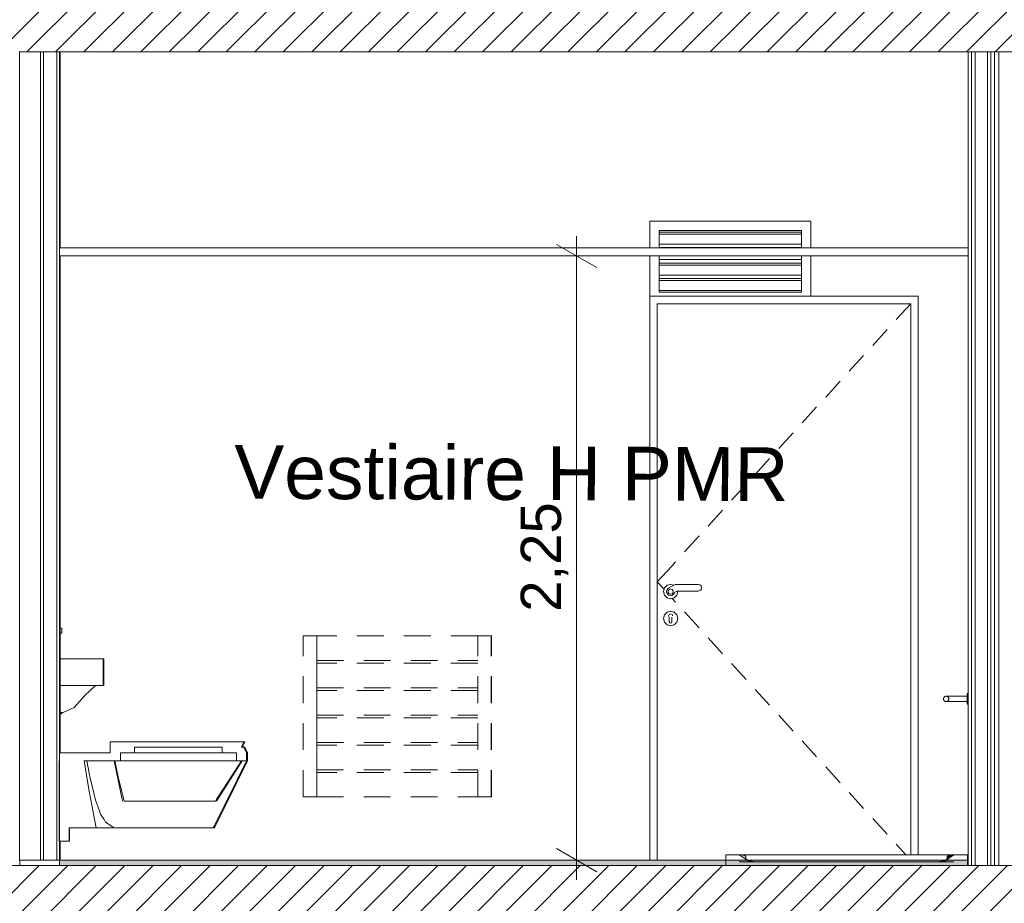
# Model space of a CAD drawing. Header units: millimetres. Extents: x 17009 to 157603, y -19950 to 21829.
# Tile 123 of 208: x 58209 to 61877, y 229 to 3520. Entities that reach past the tile are written whole.
import ezdxf

# ---------------------------------------------------------------- set-up
doc = ezdxf.new("R2010")
doc.units = ezdxf.units.MM
doc.header["$MEASUREMENT"] = 0
doc.linetypes.add('! STR Pointille', pattern=[175, 100, -75])
for name, color, linetype in [('01-STR_Dalles.ARCHI', 7, 'Continuous'), ('04-SOE_Cloisons .ARCHI', 7, 'Continuous'), ('04-SOE_Faux Plafond.ARCHI', 7, 'Continuous'), ('04-SOE_Revetement de sol.ARCHI', 7, 'Continuous'), ('05-INF _ ANNOTATIONS.ARCHI', 7, 'Continuous'), ('05-INF _ COTATIONS.ARCHI', 7, 'Continuous'), ('06-REP _ EQUIP MOBI _ marché.ARCHI', 7, 'Continuous'), ('Fenêtres Archicad', 7, 'Continuous'), ('Nouveau_06-REP _ EQUIP MOBI _ Fluides.ARCHI', 7, 'Continuous'), ('Nouveau_06-REP _ EQUIP MOBI _ hors marché.ARCHI', 7, 'Continuous'), ('Portes Archicad', 7, 'Continuous')]:
    doc.layers.add(name, color=color, linetype=linetype)
doc.styles.add('STYLE_GENERE_1', font='arial.ttf')
doc.dimstyles.new('STYLE_GENERE__1', dxfattribs={"dimtxt": 150, "dimasz": 114, "dimexe": 0.18, "dimexo": 400, "dimgap": 0, "dimtad": 1, "dimlfac": 0.001, "dimzin": 0, "dimdsep": 46, "dimtxsty": 'STYLE_GENERE_1', "dimblk": 'ARROWHEAD_2', "dimblk1": 'ARROWHEAD_2', "dimblk2": 'ARROWHEAD_2', "dimcen": 0.09, "dimclrd": 8, "dimclre": 8, "dimclrt": 8, "dimazin": 0, "dimtfac": 1, "dimtdec": 4, "dimtmove": 0, "dimatfit": 3, "dimfxl": 0, "dimtolj": 1, "dimtzin": 0, "dimarcsym": 0})
pattern_1 = [(45, (0, 0), (-53.03301, 53.03301), [])]

# ---------------------------------------------------------------- blocks, each defined once
blk = doc.blocks.new('Élément de coupe_14_1')
at = {"layer": '01-STR_Dalles.ARCHI', "linetype": 'Continuous', "lineweight": 0, "true_color": 0x000000}
h = blk.add_hatch(dxfattribs=at)
h.set_pattern_fill('Hachure_simple_0001', color=18, style=0, pattern_type=2)
h.set_pattern_definition(pattern_1)
h.paths.add_polyline_path([(30432.5, 3400), (75678.5, 3400), (75678.5, 3440), (77105.1, 3440), (77105.1, 3400), (77255.2, 3400), (77255.2, 3600), (30432.5, 3600)])
at = {"layer": '01-STR_Dalles.ARCHI', "color": 7, "linetype": 'Continuous', "lineweight": 5}
for p, q in [((58287.2, 3400), (58207.1, 3400)), ((61742, 3400), (58357.2, 3400)), ((62142, 3400), (61840, 3400))]:
    blk.add_line(p, q, dxfattribs=at)
at = {"layer": '01-STR_Dalles.ARCHI', "color": 7, "linetype": 'Continuous', "lineweight": 5, "flags": 128}
for points in [[(58357.2, 3400), (58347.2, 3400), (58297.2, 3400), (58287.2, 3400)], [(61840, 3400), (61827, 3400), (61814, 3400), (61768, 3400), (61755, 3400), (61742, 3400)]]:
    blk.add_lwpolyline(points, dxfattribs=at)
blk = doc.blocks.new('Élément de coupe_180_1')
at = {"layer": 'Portes Archicad', "color": 7, "linetype": 'Continuous', "lineweight": 5}
for p, q in [((60556, 2490), (60556, 2450)), ((61156, 2490), (60556, 2490)), ((60584, 390), (60584, 2462)), ((60584, 2462), (61528, 2462)), ((61556, 2490), (61156, 2490)), ((61528, 2462), (61474.1, 2402.9)), ((61528, 2462), (61528, 410)), ((61556, 2450), (61556, 2490)), ((60556, 2450), (60556, 390)), ((61556, 410), (61556, 2450)), ((61440.4, 2365.9), (61386.5, 2306.8)), ((61352.8, 2269.8), (61299, 2210.7)), ((61265.3, 2173.7), (61211.4, 2114.6)), ((61177.7, 2077.6), (61123.8, 2018.5)), ((61090.2, 1981.5), (61036.3, 1922.4)), ((61002.6, 1885.5), (60948.7, 1826.3)), ((60915.1, 1789.4), (60861.2, 1730.2)), ((60827.5, 1693.3), (60773.6, 1634.1)), ((60739.9, 1597.2), (60686.1, 1538)), ((60637.9, 1485.1), (60584, 1426)), ((60652.4, 1501.1), (60637.9, 1485.1)), ((60609.2, 1398.4), (60584, 1426)), ((60610.5, 1403.5), (60606.9, 1390)), ((60620.4, 1413.4), (60610.5, 1403.5)), ((60620.7, 1397.7), (60618.6, 1390.2)), ((60633.9, 1417), (60620.4, 1413.4)), ((60625.8, 1402.7), (60620.7, 1397.7)), ((60627.8, 1398.1), (60624.1, 1393.1)), ((60650.4, 1417), (60625.8, 1402.7)), ((60633.7, 1400), (60627.8, 1398.1)), ((60639.5, 1398.1), (60633.7, 1400)), ((60645.2, 1414), (60633.9, 1417)), ((60645.2, 1414), (60634, 1417)), ((60643.2, 1393.1), (60639.5, 1398.1)), ((60639.6, 1398.1), (60639.5, 1398.1)), ((60643.2, 1393.1), (60639.6, 1398.1)), ((60639.6, 1398.1), (60639.6, 1398.1)), ((60736.7, 1417), (60650.4, 1417)), ((60742.5, 1415.4), (60736.7, 1417)), ((60747.1, 1410.8), (60742.5, 1415.4)), ((60742.5, 1393.6), (60747.1, 1398.2)), ((60748.8, 1404.5), (60747.1, 1410.8)), ((60747.1, 1398.2), (60748.8, 1404.5)), ((60606.9, 1390), (60610.5, 1376.5)), ((60610.5, 1376.5), (60620.4, 1366.6)), ((60618.6, 1390.2), (60620.4, 1382.8)), ((60620.4, 1382.8), (60625.7, 1377.2)), ((60620.4, 1366.6), (60633.9, 1363)), ((60624.1, 1393.1), (60624.1, 1386.9)), ((60624.1, 1386.9), (60627.8, 1381.9)), ((60625.7, 1377.2), (60633.1, 1374.9)), ((60627.8, 1381.9), (60633.7, 1380)), ((60633.1, 1374.9), (60640.6, 1376.5)), ((60633.7, 1380), (60639.5, 1381.9)), ((60633.8, 1375), (60633.9, 1375)), ((60633.9, 1375), (60635.3, 1375.4)), ((60633.9, 1375), (60633.9, 1375)), ((60633.9, 1363), (60647.4, 1366.6)), ((60634, 1363), (60647.5, 1366.6)), ((60639.5, 1381.9), (60643.2, 1386.9)), ((60639.5, 1381.9), (60639.6, 1381.9)), ((60639.6, 1381.9), (60643.2, 1386.9)), ((60639.6, 1381.9), (60639.6, 1381.9)), ((60652.4, 1350.9), (60639.9, 1364.6)), ((60640.6, 1376.5), (60646.3, 1381.7)), ((60641, 1376.9), (60641.4, 1377)), ((60641.4, 1377), (60643.9, 1379.5)), ((60643.2, 1386.9), (60643.2, 1393.1)), ((60643.2, 1386.9), (60643.2, 1393.1)), ((60646.3, 1381.7), (60648, 1386.7)), ((60646.5, 1382.1), (60646.9, 1382.5)), ((60646.9, 1382.5), (60648, 1386.7)), ((60647.4, 1366.6), (60657.3, 1376.5)), ((60647.5, 1366.6), (60657.4, 1376.5)), ((60648, 1386.7), (60657.1, 1392)), ((60657.1, 1392), (60736.7, 1392)), ((60657.3, 1376.5), (60660.9, 1390)), ((60657.4, 1376.5), (60661, 1390)), ((60660.9, 1390), (60660.4, 1392)), ((60661, 1390), (60660.4, 1392)), ((60736.7, 1392), (60742.5, 1393.6)), ((60610.5, 1303.5), (60606.9, 1290)), ((60606.9, 1290), (60610.5, 1276.5)), ((60620.4, 1313.4), (60610.5, 1303.5)), ((60633.9, 1317), (60620.4, 1313.4)), ((60627.2, 1301.6), (60626.4, 1299.7)), ((60626.4, 1299.7), (60628.9, 1294.4)), ((60628.5, 1305.1), (60627.2, 1301.6)), ((60633.9, 1307.4), (60628.5, 1305.1)), ((60628.9, 1294.4), (60628.9, 1292.9)), ((60628.9, 1292.9), (60628.9, 1290)), ((60628.9, 1290), (60628.9, 1287.1)), ((60628.9, 1287.1), (60628.9, 1281.3)), ((60647.4, 1313.4), (60633.9, 1317)), ((60633.9, 1307.4), (60633.9, 1307.4)), ((60639.3, 1305.1), (60633.9, 1307.4)), ((60647.5, 1313.4), (60634, 1317)), ((60638.9, 1292.9), (60638.9, 1294.4)), ((60638.9, 1292.9), (60638.9, 1290)), ((60638.9, 1290), (60638.9, 1287.1)), ((60638.9, 1287.1), (60638.9, 1281.3)), ((60640.6, 1301.6), (60639.3, 1305.1)), ((60641.4, 1299.7), (60640.6, 1301.6)), ((60657.3, 1303.5), (60647.4, 1313.4)), ((60657.4, 1303.5), (60647.5, 1313.4)), ((60660.9, 1290), (60657.3, 1303.5)), ((60657.3, 1276.5), (60660.9, 1290)), ((60661, 1290), (60657.4, 1303.5)), ((60657.4, 1276.5), (60661, 1290)), ((60739.9, 1254.8), (60686.1, 1314)), ((60610.5, 1276.5), (60620.4, 1266.6)), ((60620.4, 1266.6), (60633.9, 1263)), ((60628.9, 1281.3), (60628.9, 1277.5)), ((60628.9, 1277.5), (60630.4, 1274)), ((60630.4, 1274), (60633.9, 1272.5)), ((60633.9, 1272.5), (60637.4, 1274)), ((60633.9, 1272.5), (60633.9, 1272.5)), ((60633.9, 1263), (60647.4, 1266.6)), ((60634, 1263), (60647.5, 1266.6)), ((60637.4, 1274), (60638.9, 1277.5)), ((60638.9, 1281.3), (60638.9, 1277.5)), ((60647.4, 1266.6), (60657.3, 1276.5)), ((60647.5, 1266.6), (60657.4, 1276.5)), ((60827.5, 1158.7), (60773.6, 1217.9)), ((60915.1, 1062.6), (60861.2, 1121.8)), ((61002.6, 966.5), (60948.7, 1025.7)), ((61090.2, 870.5), (61036.3, 929.6)), ((61177.7, 774.4), (61123.8, 833.5)), ((61265.3, 678.3), (61211.4, 737.4)), ((61352.8, 582.2), (61299, 641.3)), ((61440.4, 486.1), (61386.5, 545.2)), ((61509.7, 410), (61474.1, 449.1))]:
    blk.add_line(p, q, dxfattribs=at)
blk = doc.blocks.new('Élément de coupe_196_1')
at = {"layer": '04-SOE_Cloisons .ARCHI', "color": 7, "linetype": 'Continuous', "lineweight": 5}
for p, q in [((61742, 3400), (61742, 2670)), ((61755, 3400), (61755, 370)), ((61768, 3400), (61768, 370)), ((61814, 3400), (61814, 370)), ((61827, 3400), (61827, 370)), ((61840, 3400), (61840, 370)), ((61856.9, 370), (61856.9, 3400)), ((61742, 2640), (61742, 390)), ((61742, 390), (61742, 370))]:
    blk.add_line(p, q, dxfattribs=at)
blk = doc.blocks.new('Élément de coupe_469_1')
at = {"layer": '01-STR_Dalles.ARCHI', "linetype": 'Continuous', "lineweight": 0, "true_color": 0x000000}
h = blk.add_hatch(dxfattribs=at)
h.set_pattern_fill('Hachure_simple_0001', color=18, style=0, pattern_type=2)
h.set_pattern_definition(pattern_1)
h.paths.add_polyline_path([(47240, 10), (69697.9, 10), (69697.9, 370), (47240, 370)])
at = {"layer": '01-STR_Dalles.ARCHI', "color": 7, "linetype": 'Continuous', "lineweight": 5}
for p, q in [((58357.2, 370), (58109.1, 370)), ((62240, 370), (61840, 370))]:
    blk.add_line(p, q, dxfattribs=at)
at = {"layer": '01-STR_Dalles.ARCHI', "color": 7, "linetype": 'Continuous', "lineweight": 5, "flags": 128}
blk.add_lwpolyline([(61840, 370), (61827, 370), (61814, 370), (61768, 370), (61755, 370), (61742, 370), (61739.3, 370), (60839.3, 370), (58357.2, 370)], dxfattribs=at)
blk = doc.blocks.new('Élément de coupe_470_1')
at = {"layer": 'Nouveau_06-REP _ EQUIP MOBI _ Fluides.ARCHI', "linetype": 'Continuous', "lineweight": 0, "true_color": 0x000000}
for points in [[(60964.3, 383.3), (60951.3, 383.7), (60935.5, 385.7), (60923.2, 389), (60915.8, 393.2), (60914.3, 396.7), (60914.3, 403.3), (60913.5, 405.1), (60909.8, 407.2), (60903.7, 408.8), (60895.8, 409.8), (60889.3, 410), (60926.3, 384.4)], [(61662.8, 393.2), (61657.2, 390), (61660.4, 390), (61689.3, 410), (61682.8, 409.8), (61674.9, 408.8), (61668.7, 407.2), (61665, 405.1), (61664.3, 403.3), (61664.3, 396.7)]]:
    blk.add_hatch(color=18, dxfattribs=at).paths.add_polyline_path(points)
at = {"layer": 'Nouveau_06-REP _ EQUIP MOBI _ Fluides.ARCHI', "color": 7, "linetype": 'Continuous', "lineweight": 5}
for p, q in [((60839.3, 410), (60839.3, 370)), ((60889.3, 410), (60926.3, 384.4)), ((60889.3, 410), (60891.2, 410)), ((60891.2, 410), (60896.9, 410)), ((60896.9, 410), (60906.1, 410)), ((60906.1, 410), (60918.6, 410)), ((60918.6, 410), (60933.7, 410)), ((60933.7, 410), (60951, 410)), ((60951, 410), (60969.8, 410)), ((60969.8, 410), (60989.3, 410)), ((60989.3, 410), (61589.3, 410)), ((61589.3, 410), (61608.8, 410)), ((61608.8, 410), (61627.5, 410)), ((61627.5, 410), (61644.8, 410)), ((61644.8, 410), (61660, 410)), ((61689.3, 410), (61652.3, 384.4)), ((61660, 410), (61672.4, 410)), ((61672.4, 410), (61681.7, 410)), ((61681.7, 410), (61687.4, 410)), ((61687.4, 410), (61689.3, 410)), ((61739.3, 370), (61739.3, 410)), ((60889.3, 383.3), (61689.3, 383.3)), ((60926.3, 384.4), (60964.3, 383.3)), ((61652.3, 384.4), (61614.3, 383.3))]:
    blk.add_line(p, q, dxfattribs=at)
at = {"layer": 'Nouveau_06-REP _ EQUIP MOBI _ Fluides.ARCHI', "color": 7, "linetype": 'Continuous', "lineweight": 5, "flags": 128}
for points in [[(60839.3, 410), (60889.3, 410), (60895.8, 409.8), (60903.7, 408.8), (60909.8, 407.2), (60913.5, 405.1)], [(60913.5, 405.1), (60914.3, 403.3), (60914.3, 396.7), (60915.8, 393.2)], [(61665, 405.1), (61664.3, 403.3), (61664.3, 396.7), (61662.8, 393.2)], [(61739.3, 410), (61689.3, 410), (61682.8, 409.8), (61674.9, 408.8), (61668.7, 407.2), (61665, 405.1)], [(60915.8, 393.2), (60923.2, 389), (60935.5, 385.7), (60951.3, 383.7), (60964.3, 383.3)], [(61662.8, 393.2), (61655.4, 389), (61643.1, 385.7), (61627.3, 383.7), (61614.3, 383.3)]]:
    blk.add_lwpolyline(points, dxfattribs=at)
blk = doc.blocks.new('Élément de coupe_471_1')
at = {"layer": '06-REP _ EQUIP MOBI _ marché.ARCHI', "color": 7, "linetype": 'Continuous', "lineweight": 5}
for p, q in [((61663.6, 1000), (61660.3, 1000)), ((61664.9, 1000), (61663.6, 1000)), ((61668.7, 1000), (61664.9, 1000)), ((61674.7, 1000), (61668.7, 1000)), ((61682.6, 1000), (61674.7, 1000)), ((61692.1, 1000), (61682.6, 1000)), ((61702.6, 1000), (61692.1, 1000)), ((61713.8, 1000), (61702.6, 1000)), ((61738.6, 1000), (61713.8, 1000)), ((61738.7, 1005.6), (61738.6, 1001.3)), ((61738.6, 1001.3), (61738.6, 995.9)), ((61738.6, 995.9), (61738.6, 990)), ((61738.7, 1009.9), (61738.7, 1008.6)), ((61738.7, 1009.9), (61742, 1009.9)), ((61738.7, 1008.6), (61738.7, 1005.6)), ((61663.2, 980), (61660, 980)), ((61664.6, 980), (61663.2, 980)), ((61668.3, 980), (61664.6, 980)), ((61674.4, 980), (61668.3, 980)), ((61682.4, 980), (61674.4, 980)), ((61691.9, 980), (61682.4, 980)), ((61702.6, 980), (61691.9, 980)), ((61713.7, 980), (61702.6, 980)), ((61738.6, 980), (61713.7, 980)), ((61738.6, 990), (61738.6, 984.1)), ((61738.6, 984.1), (61738.6, 978.7)), ((61738.6, 978.7), (61738.7, 974.4)), ((61738.7, 974.4), (61738.7, 971.4)), ((61738.7, 971.4), (61738.7, 970.1)), ((61738.7, 970.1), (61742, 970.1))]:
    blk.add_line(p, q, dxfattribs=at)
at = {"layer": '06-REP _ EQUIP MOBI _ marché.ARCHI', "color": 7, "linetype": 'Continuous', "lineweight": 5, "flags": 128}
blk.add_lwpolyline([(61650.3, 988.4), (61650.7, 986.7), (61651.4, 985.2), (61652.4, 983.7), (61653.6, 982.5), (61655, 981.4), (61656.6, 980.7), (61658.2, 980.2), (61660, 980), (61661.7, 980.1), (61663.4, 980.5), (61665, 981.3), (61666.4, 982.2), (61667.7, 983.4), (61668.7, 984.8), (61669.5, 986.4), (61670, 988.1), (61670.1, 989.8), (61670, 991.6), (61669.6, 993.3), (61668.9, 994.8), (61667.9, 996.3), (61666.7, 997.5), (61665.3, 998.6), (61663.7, 999.3), (61662.1, 999.8), (61660.3, 1000), (61658.6, 999.9), (61656.9, 999.5), (61655.3, 998.7), (61653.9, 997.8), (61652.6, 996.6), (61651.6, 995.2), (61650.8, 993.6), (61650.3, 991.9), (61650.1, 990.2)], close=True, dxfattribs=at)
blk = doc.blocks.new('Élément de coupe_472_1')
at = {"layer": '06-REP _ EQUIP MOBI _ marché.ARCHI', "color": 7, "linetype": 'Continuous', "lineweight": 5}
for p, q in [((59043.6, 830), (58546.4, 830)), ((58636.6, 810), (58636.6, 790)), ((58962.8, 810), (58636.6, 810)), ((58637.2, 810), (58637.2, 790)), ((58962.8, 810), (58962.8, 790)), ((59044, 810), (59034.9, 810)), ((59038.7, 810), (59047.5, 830)), ((59047.5, 830), (59043.6, 830)), ((59047.5, 810), (59044, 810)), ((59057.4, 790), (59047.5, 810)), ((58546.4, 790), (58357.2, 790)), ((58584.8, 790), (58584.8, 760)), ((58636.6, 790), (58584.8, 790)), ((58636.6, 790), (58637.2, 790)), ((58637.2, 790), (58674.6, 790)), ((58674.6, 790), (58716.5, 790)), ((58716.5, 790), (58758.9, 790)), ((58758.9, 790), (58797.8, 790)), ((58797.8, 790), (58835.8, 790)), ((58835.8, 790), (58872.9, 790)), ((58872.9, 790), (58905.5, 790)), ((58905.5, 790), (58932.1, 790)), ((58932.1, 790), (58950.7, 790)), ((58950.7, 790), (58962.4, 790)), ((58962.4, 790), (58962.8, 790)), ((59017.1, 790), (58962.8, 790)), ((59017.1, 790), (59017.1, 760)), ((59057.4, 790), (59053.9, 790)), ((59053.9, 790), (59053.9, 760)), ((59057.4, 760), (59057.4, 790)), ((58356.6, 760), (58356.6, 460)), ((58357.2, 760), (58356.6, 760)), ((58584.8, 760), (58449.2, 760)), ((58468, 714.2), (58459.7, 760)), ((58592.1, 610), (58561.1, 760)), ((58592.4, 760), (58584.8, 760)), ((58627.7, 760), (58592.4, 760)), ((58681.1, 760), (58627.7, 760)), ((58745.5, 760), (58681.1, 760)), ((58792.4, 760), (58745.5, 760)), ((58839.1, 760), (58792.4, 760)), ((58884.6, 760), (58839.1, 760)), ((58927.9, 760), (58884.6, 760)), ((58966.2, 760), (58927.9, 760)), ((58934.3, 510), (59057.4, 760)), ((58942, 610), (59038, 760)), ((58995.8, 760), (58966.2, 760)), ((59014.4, 760), (58995.8, 760)), ((59017.1, 760), (59014.4, 760)), ((59053.9, 760), (59017.1, 760)), ((59057.4, 760), (59053.9, 760)), ((58472, 695.9), (58468, 714.2)), ((58491.6, 613.5), (58472, 695.9)), ((58502.2, 582.8), (58491.6, 613.5)), ((58598.9, 610), (58938.1, 610)), ((58510, 560.5), (58502.2, 582.8)), ((58523.9, 540.8), (58510, 560.5)), ((58528.9, 531.3), (58523.9, 540.8)), ((58561.3, 510), (58528.9, 531.3)), ((58393.9, 510), (58393.9, 460)), ((58395, 460), (58395, 510)), ((58931, 510), (58929.9, 510)), ((58934.3, 510), (58931, 510)), ((58393.9, 460), (58356.6, 460)), ((58395, 460), (58393.9, 460))]:
    blk.add_line(p, q, dxfattribs=at)
at = {"layer": '06-REP _ EQUIP MOBI _ marché.ARCHI', "color": 7, "linetype": 'Continuous', "lineweight": 5, "flags": 128}
for points in [[(58546.4, 830), (58546.4, 810), (58546.4, 790)], [(59043.6, 830), (59039.2, 819.9), (59034.9, 810)], [(59044, 810), (59049.5, 798.9), (59053.9, 790)], [(58449.2, 760), (58466.5, 653.2), (58494.2, 510)], [(58563.6, 760), (58576.2, 700.1), (58598.9, 610)], [(58929.9, 510), (58933.6, 516.9), (58939.1, 527.1), (58984.1, 618.5), (59053.9, 760)], [(58938.1, 610), (58942.5, 616.3), (58949, 625.7), (58982.9, 678.5), (59035.1, 760)], [(58929.9, 510), (58494.2, 510), (58393.9, 510)]]:
    blk.add_lwpolyline(points, dxfattribs=at)
blk = doc.blocks.new('Élément de coupe_480_1')
at = {"layer": 'Nouveau_06-REP _ EQUIP MOBI _ hors marché.ARCHI', "color": 252, "linetype": '! STR Pointille', "lineweight": 5}
for p, q in [((59315.5, 1225), (59265.5, 1225)), ((59265.5, 625), (59265.5, 1225)), ((59315.5, 625), (59315.5, 1225)), ((59915.5, 1225), (59315.6, 1225)), ((59315.6, 1225), (59315.6, 1133.3)), ((59965.5, 1225), (59915.5, 1225)), ((59915.5, 625), (59915.5, 1225)), ((59966.1, 1225), (59965.5, 1225)), ((59965.5, 625), (59965.5, 1225)), ((59966.1, 625), (59966.1, 1225)), ((59315.6, 1133.3), (59915.5, 1133.3)), ((59915.5, 1123.3), (59315.6, 1123.3)), ((59315.6, 1123.3), (59315.6, 1031.7)), ((59316.1, 1123.3), (59316.1, 1133.3)), ((59315.6, 1031.7), (59915.5, 1031.7)), ((59316.1, 1021.7), (59316.1, 1031.7)), ((59915.5, 1021.7), (59315.6, 1021.7)), ((59315.6, 1021.7), (59315.6, 930)), ((59315.6, 930), (59915.5, 930)), ((59915.5, 920), (59315.6, 920)), ((59315.6, 920), (59315.6, 828.3)), ((59316.1, 920), (59316.1, 930)), ((59315.6, 828.3), (59915.5, 828.3)), ((59915.5, 818.3), (59315.6, 818.3)), ((59315.6, 818.3), (59315.6, 726.7)), ((59316.1, 818.3), (59316.1, 828.3)), ((59315.6, 726.7), (59915.5, 726.7)), ((59915.5, 716.7), (59315.6, 716.7)), ((59315.6, 716.7), (59315.6, 625)), ((59316.1, 716.7), (59316.1, 726.7)), ((59315.5, 625), (59265.5, 625)), ((59315.6, 625), (59915.5, 625)), ((59965.5, 625), (59915.5, 625)), ((59966.1, 625), (59965.5, 625))]:
    blk.add_line(p, q, dxfattribs=at)
blk = doc.blocks.new('Élément de coupe_528_1')
at = {"layer": '04-SOE_Cloisons .ARCHI', "color": 7, "linetype": 'Continuous', "lineweight": 5}
for p, q in [((58287.2, 3400), (58287.2, 390)), ((58297.2, 3400), (58297.2, 390)), ((58347.2, 3400), (58347.2, 390)), ((58357.2, 3400), (58357.2, 2670)), ((58359.3, 2670), (58359.3, 3400)), ((58357.2, 2640), (58357.2, 790)), ((58359.3, 790), (58359.3, 2640)), ((58357.2, 790), (58357.2, 760)), ((58357.2, 760), (58357.2, 390)), ((58359.3, 390), (58359.3, 460))]:
    blk.add_line(p, q, dxfattribs=at)
at = {"layer": '04-SOE_Cloisons .ARCHI', "color": 7, "linetype": 'Continuous', "lineweight": 5, "flags": 128}
blk.add_lwpolyline([(58357.2, 390), (58347.2, 390), (58297.2, 390), (58287.2, 390)], dxfattribs=at)
blk = doc.blocks.new('Élément de coupe_529_1')
at = {"layer": '04-SOE_Cloisons .ARCHI', "color": 7, "linetype": 'Continuous', "lineweight": 5}
for p, q in [((58208.7, 3400), (58208.7, 390)), ((58208.7, 390), (58287.2, 390))]:
    blk.add_line(p, q, dxfattribs=at)
blk = doc.blocks.new('Élément de coupe_566_1')
at = {"layer": '04-SOE_Revetement de sol.ARCHI', "linetype": 'Continuous', "lineweight": 0, "true_color": 0x7f7f7f}
blk.add_hatch(color=8, dxfattribs=at).paths.add_polyline_path([(58357.2, 390), (58357.2, 370), (61742, 370), (61742, 390), (60921.4, 390), (60923.2, 389), (60935.5, 385.7), (60951.3, 383.7), (60964.3, 383.3), (60926.3, 384.4), (60918.2, 390)])
at = {"layer": '04-SOE_Revetement de sol.ARCHI', "color": 7, "linetype": 'Continuous', "lineweight": 5}
for p, q in [((58209.1, 370), (58209.1, 390)), ((58357.2, 390), (58357.2, 370)), ((61742, 390), (58357.2, 390))]:
    blk.add_line(p, q, dxfattribs=at)
blk = doc.blocks.new('Élément de coupe_579_1')
at = {"layer": '06-REP _ EQUIP MOBI _ marché.ARCHI', "color": 7, "linetype": 'Continuous', "lineweight": 5}
for p, q in [((58365.8, 1253.4), (58359.3, 1253.8)), ((58366.1, 1253.4), (58359.3, 1253.8)), ((58365.8, 1235), (58365.8, 1253.4)), ((58365.8, 1253.4), (58366.1, 1253.4)), ((58366.1, 1235), (58366.1, 1253.4)), ((58359.3, 1235), (58365.8, 1235)), ((58365.8, 1235), (58366.1, 1235)), ((58519.9, 1140), (58359.3, 1140)), ((58519.9, 1040), (58519.9, 1140)), ((58522.8, 1140), (58519.9, 1140)), ((58522.8, 1040), (58522.8, 1140)), ((58519.9, 1040), (58359.3, 1040)), ((58491.8, 1040), (58451.6, 1003.3)), ((58492, 1040), (58485.8, 1034.6)), ((58492.1, 1040), (58490.1, 1038.4)), ((58492.3, 1040), (58491.2, 1039.3)), ((58492.4, 1040), (58491.8, 1039.7)), ((58492.6, 1040), (58492.2, 1039.9)), ((58522.8, 1040), (58519.9, 1040)), ((58451.6, 1003.3), (58411.6, 958.5)), ((58411.6, 958.5), (58371.6, 940)), ((58359.3, 941.4), (58362.3, 941.2)), ((58362.3, 935), (58359.3, 935)), ((58362.3, 941.2), (58366.4, 940)), ((58366.4, 935), (58362.3, 935)), ((58366.4, 935), (58366.4, 940)), ((58371.6, 940), (58366.4, 940))]:
    blk.add_line(p, q, dxfattribs=at)
blk = doc.blocks.new('Élément de coupe_750_1')
at = {"layer": '04-SOE_Faux Plafond.ARCHI', "color": 7, "linetype": 'Continuous', "lineweight": 5}
for p, q in [((58357.2, 2670), (58357.2, 2640)), ((61742, 2670), (58357.2, 2670)), ((61742, 2670), (61742, 2640)), ((61742, 2640), (58357.2, 2640))]:
    blk.add_line(p, q, dxfattribs=at)
blk = doc.blocks.new('Élément de coupe_1156_1')
at = {"layer": 'Fenêtres Archicad', "color": 7, "linetype": 'Continuous', "lineweight": 5}
for p, q in [((60556, 2670), (60556, 2770)), ((60556, 2770), (61156, 2770)), ((60556.3, 2770), (60556.3, 2735)), ((61156, 2770), (61156, 2670)), ((60556.3, 2735), (60556.3, 2670)), ((60591.3, 2721.2), (60591.3, 2735)), ((60591.3, 2735), (61121.3, 2735)), ((60591.3, 2721.2), (60591.3, 2728.6)), ((60591.3, 2728.6), (61121.3, 2728.6)), ((60591.3, 2720.9), (60591.3, 2721.2)), ((60591.3, 2720.7), (60591.3, 2720.9)), ((60591.3, 2720.9), (61121.3, 2720.9)), ((60591.3, 2670), (60591.3, 2720.7)), ((60591.6, 2683.9), (60591.3, 2720.7)), ((60591.6, 2728.6), (60591.6, 2735)), ((61121.3, 2735), (61121.3, 2721.2)), ((61121.3, 2720.9), (61121.3, 2721.2)), ((61121.3, 2721.2), (61121.3, 2720.7)), ((61121.3, 2720.7), (61121.3, 2720.9)), ((61121.3, 2720.7), (61121.3, 2670)), ((60591.6, 2671.1), (60591.6, 2683.9)), ((60591.6, 2683.9), (61121.3, 2683.9)), ((60591.3, 2670), (60591.3, 2671.1)), ((60591.3, 2671.1), (61121.3, 2671.1)), ((60556, 2490), (60556, 2640)), ((60556.3, 2640), (60556.3, 2505)), ((60591.3, 2606.2), (60591.3, 2640)), ((60591.3, 2606.2), (60591.3, 2613.6)), ((60591.3, 2613.6), (61121.3, 2613.6)), ((60591.3, 2605.9), (60591.3, 2606.2)), ((60591.3, 2605.7), (60591.3, 2605.9)), ((60591.3, 2605.9), (61121.3, 2605.9)), ((60591.3, 2548.7), (60591.3, 2605.7)), ((60591.6, 2568.9), (60591.3, 2605.7)), ((60591.6, 2626.4), (60591.5, 2640)), ((60591.6, 2613.6), (60591.6, 2626.4)), ((60591.6, 2626.4), (61121.3, 2626.4)), ((61121.3, 2640), (61121.3, 2606.2)), ((61121.3, 2605.9), (61121.3, 2606.2)), ((61121.3, 2606.2), (61121.3, 2605.7)), ((61121.3, 2605.7), (61121.3, 2605.9)), ((61121.3, 2605.7), (61121.3, 2548.7)), ((61156, 2640), (61156, 2490)), ((60591.6, 2556.1), (60591.6, 2568.9)), ((60591.6, 2568.9), (61121.3, 2568.9)), ((60591.3, 2548.7), (60591.3, 2556.1)), ((60591.3, 2556.1), (61121.3, 2556.1)), ((60591.3, 2548.4), (60591.3, 2548.7)), ((60591.3, 2548.2), (60591.3, 2548.4)), ((60591.3, 2548.4), (61121.3, 2548.4)), ((60591.3, 2505), (60591.3, 2548.2)), ((60591.6, 2511.4), (60591.3, 2548.2)), ((61121.3, 2548.4), (61121.3, 2548.7)), ((61121.3, 2548.7), (61121.3, 2548.2)), ((61121.3, 2548.2), (61121.3, 2548.4)), ((61121.3, 2548.2), (61121.3, 2505)), ((60556.3, 2505), (60556.3, 2490)), ((61121.3, 2505), (60591.3, 2505)), ((60591.6, 2505), (60591.6, 2511.4)), ((60591.6, 2511.4), (61121.3, 2511.4))]:
    blk.add_line(p, q, dxfattribs=at)
blk = doc.blocks.new('*D1250')
at = {"layer": '05-INF _ COTATIONS.ARCHI', "color": 8, "linetype": 'Continuous', "lineweight": 5}
for p, q in [((48987.3, 3030), (48987.3, 3103.4)), ((49062.3, 2986.7), (48912.3, 3073.3)), ((49387.3, 3030), (48874.8, 3030)), ((48987.3, 378.6), (48987.3, 3030)), ((48912.3, 421.9), (49062.3, 335.3)), ((49387.3, 378.6), (48874.8, 378.6)), ((48987.3, 305.2), (48987.3, 378.6))]:
    blk.add_line(p, q, dxfattribs=at)
at = {"layer": '05-INF _ COTATIONS.ARCHI', "color": 8, "lineweight": 5, "insert": (48957.3, 1504.1), "char_height": 150, "attachment_point": 7, "rotation": 90, "style": 'STYLE_GENERE_1'}
blk.add_mtext('\\A1;{\\pql;\\fArial|b0|i0|c0|p0;\\W1.000000;2,65}', dxfattribs=at)
blk = doc.blocks.new('ARROWHEAD_2')
at = {"color": 0, "linetype": 'Continuous', "lineweight": 0}
for p, q in [((-0.378, -0.655), (0.378, 0.655)), ((0, 0), (-1, 0))]:
    blk.add_line(p, q, dxfattribs=at)
blk = doc.blocks.new('*D1251')
at = {"layer": '05-INF _ COTATIONS.ARCHI', "color": 8, "linetype": 'Continuous', "lineweight": 5}
for p, q in [((49963.7, 2790), (49963.7, 2863.4)), ((50038.7, 2746.7), (49888.7, 2833.3)), ((50363.7, 2790), (49851.2, 2790)), ((49963.7, 378.6), (49963.7, 2790)), ((49888.7, 421.9), (50038.7, 335.3)), ((50363.7, 378.6), (49851.2, 378.6)), ((49963.7, 305.2), (49963.7, 378.6))]:
    blk.add_line(p, q, dxfattribs=at)
at = {"layer": '05-INF _ COTATIONS.ARCHI', "color": 8, "lineweight": 5, "insert": (49933.7, 1384.1), "char_height": 150, "attachment_point": 7, "rotation": 90, "style": 'STYLE_GENERE_1'}
blk.add_mtext('\\A1;{\\pql;\\fArial|b0|i0|c0|p0;\\W1.000000;2,41}', dxfattribs=at)
blk = doc.blocks.new('*D1252')
at = {"layer": '05-INF _ COTATIONS.ARCHI', "color": 8, "linetype": 'Continuous', "lineweight": 5}
for p, q in [((60358.4, 2596.7), (60208.4, 2683.3)), ((60283.4, 2640), (60283.4, 2713.3)), ((60395.9, 2640), (59883.4, 2640)), ((60283.4, 390), (60283.4, 2640)), ((60208.4, 433.3), (60358.4, 346.7)), ((60395.9, 390), (59883.4, 390)), ((60283.4, 316.7), (60283.4, 390))]:
    blk.add_line(p, q, dxfattribs=at)
at = {"layer": '05-INF _ COTATIONS.ARCHI', "color": 8, "lineweight": 5, "insert": (60253.4, 1314.8), "char_height": 150, "attachment_point": 7, "rotation": 90, "style": 'STYLE_GENERE_1'}
blk.add_mtext('\\A1;{\\pql;\\fArial|b0|i0|c0|p0;\\W1.000000;2,25}', dxfattribs=at)
blk = doc.blocks.new('*D1253')
at = {"layer": '05-INF _ COTATIONS.ARCHI', "color": 8, "linetype": 'Continuous', "lineweight": 5}
for p, q in [((66142.1, 3030), (66142.1, 3103.4)), ((66217.1, 2986.7), (66067.1, 3073.3)), ((66254.6, 3030), (65742.1, 3030)), ((66142.1, 378.6), (66142.1, 3030)), ((66067.1, 421.9), (66217.1, 335.3)), ((66254.6, 378.6), (65742.1, 378.6)), ((66142.1, 305.2), (66142.1, 378.6))]:
    blk.add_line(p, q, dxfattribs=at)
at = {"layer": '05-INF _ COTATIONS.ARCHI', "color": 8, "lineweight": 5, "insert": (66112.1, 1504.1), "char_height": 150, "attachment_point": 7, "rotation": 90, "style": 'STYLE_GENERE_1'}
blk.add_mtext('\\A1;{\\pql;\\fArial|b0|i0|c0|p0;\\W1.000000;2,65}', dxfattribs=at)

msp = doc.modelspace()

# ---------------------------------------------------------------- block references
at = {"layer": '01-STR_Dalles.ARCHI', "lineweight": 0}
for name in ['Élément de coupe_14_1', 'Élément de coupe_469_1']:
    msp.add_blockref(name, (0, 0), dxfattribs=at)
at = {"layer": '04-SOE_Cloisons .ARCHI', "lineweight": 0}
for name in ['Élément de coupe_529_1', 'Élément de coupe_528_1', 'Élément de coupe_196_1']:
    msp.add_blockref(name, (0, 0), dxfattribs=at)
at = {"layer": '04-SOE_Faux Plafond.ARCHI', "lineweight": 0}
msp.add_blockref('Élément de coupe_750_1', (0, 0), dxfattribs=at)
at = {"layer": '04-SOE_Revetement de sol.ARCHI', "lineweight": 0}
msp.add_blockref('Élément de coupe_566_1', (0, 0), dxfattribs=at)
at = {"layer": '06-REP _ EQUIP MOBI _ marché.ARCHI', "lineweight": 0}
for name in ['Élément de coupe_579_1', 'Élément de coupe_471_1', 'Élément de coupe_472_1']:
    msp.add_blockref(name, (0, 0), dxfattribs=at)
at = {"layer": 'Fenêtres Archicad', "lineweight": 0}
msp.add_blockref('Élément de coupe_1156_1', (0, 0), dxfattribs=at)
at = {"layer": 'Nouveau_06-REP _ EQUIP MOBI _ Fluides.ARCHI', "lineweight": 0}
msp.add_blockref('Élément de coupe_470_1', (0, 0), dxfattribs=at)
at = {"layer": 'Nouveau_06-REP _ EQUIP MOBI _ hors marché.ARCHI', "lineweight": 0}
msp.add_blockref('Élément de coupe_480_1', (0, 0), dxfattribs=at)
at = {"layer": 'Portes Archicad', "lineweight": 0}
msp.add_blockref('Élément de coupe_180_1', (0, 0), dxfattribs=at)

# ---------------------------------------------------------------- texts
at = {"layer": '05-INF _ ANNOTATIONS.ARCHI', "color": 7, "linetype": 'Continuous', "lineweight": 5, "insert": (59008.229, 1834.602), "char_height": 200, "attachment_point": 4, "rotation": 359.745113, "style": 'STYLE_GENERE_1'}
msp.add_mtext('\\A1;{\\pql;\\fArial|b0|i0|c0|p0;\\W1.000000;Vestiaire H PMR}', dxfattribs=at)

# ---------------------------------------------------------------- dimensions: what is measured, and where the dimension line sits
at = {"layer": '05-INF _ COTATIONS.ARCHI', "color": 8, "linetype": 'Continuous', "lineweight": 5}
for base, p1, p2, picture, middle in [((48987.334, 3030), (58558.957, 378.6), (62322.559, 3030), '*D1250', (48882.334, 1698.297)), ((66142.106, 3030), (58558.957, 378.6), (62322.559, 3030), '*D1253', (66037.106, 1698.297)), ((49963.72, 2790), (58558.957, 378.6), (51182.193, 2790), '*D1251', (49858.72, 1578.297)), ((60283.433, 2640), (59975.566, 390), (60049.613, 2640), '*D1252', (60178.433, 1508.997))]:
    dim = msp.add_linear_dim(base=base, p1=p1, p2=p2, angle=90, dimstyle='STYLE_GENERE__1', dxfattribs=at)
    dim.commit()
    dim.dimension.update_dxf_attribs({"geometry": picture, "text_midpoint": middle, "dimtype": 160, "text_rotation": 90})

doc.saveas('drawing.dxf')
